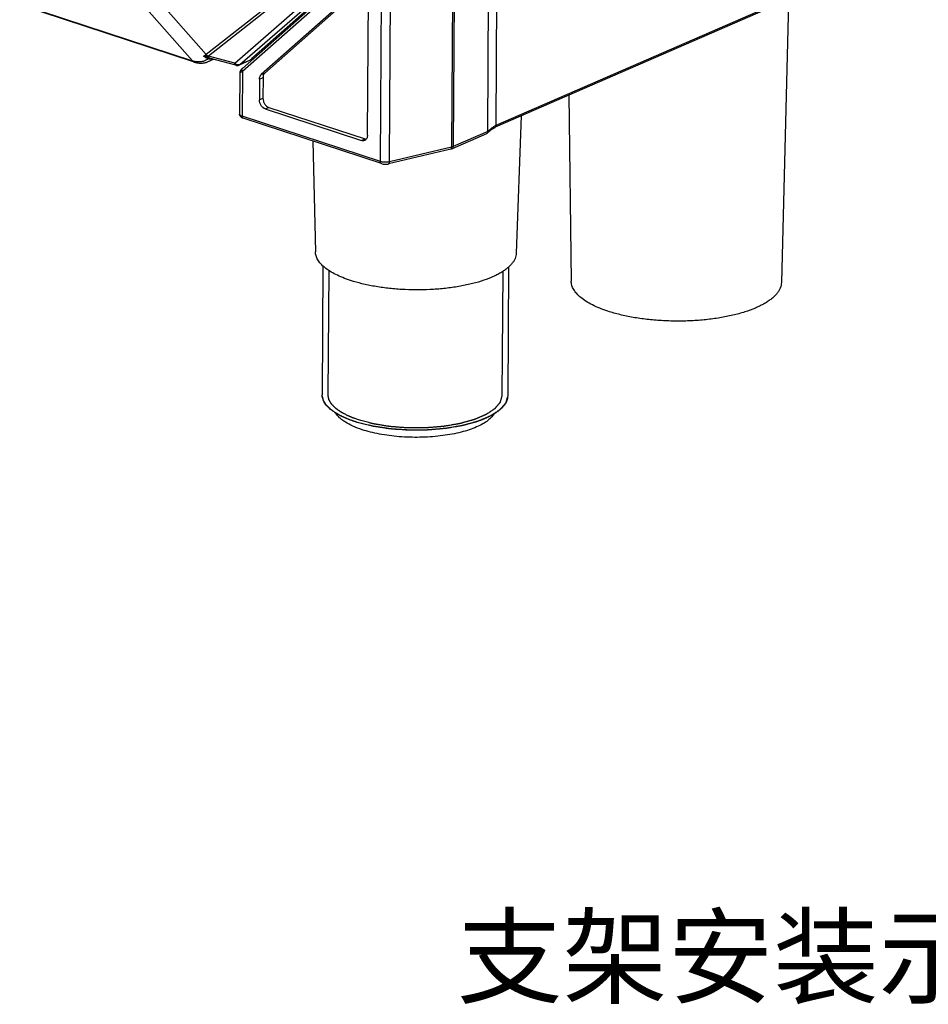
# Model space of a CAD drawing. Header units: millimetres. Extents: x 122 to 339, y 94 to 283.
# Tile 1 of 22: x 165 to 224, y 94 to 158. Entities that reach past the tile are written whole.
import ezdxf

# ---------------------------------------------------------------- set-up
doc = ezdxf.new("R2010")
doc.units = ezdxf.units.MM
doc.header["$LTSCALE"] = 32.67
doc.layers.add('00_COMPONENTS', color=7, linetype='CONTINUOUS')
doc.layers.add('50_ALL_DETAILS', color=7, linetype='CONTINUOUS')
doc.styles.get("Standard").update_dxf_attribs({"font": 'simfang.ttf'})

msp = doc.modelspace()

# ---------------------------------------------------------------- linework, layer by layer
at = {"layer": '00_COMPONENTS'}
for p, q in [((193.417, 165.074), (193.321, 149.76)), ((193.527, 165.121), (193.43, 149.795)), ((179.292, 155.193), (190.032, 164.549)), ((179.622, 155.093), (190.321, 164.414)), ((188.796, 162.603), (179.796, 154.646)), ((180.503, 155.595), (188.514, 162.678)), ((188.709, 148.826), (188.796, 162.603)), ((189.305, 148.808), (189.393, 162.851)), ((196.202, 151.176), (196.266, 161.178)), ((173.282, 160.459), (177.446, 155.743)), ((195.658, 150.765), (195.721, 160.767)), ((172.206, 160.269), (176.561, 155.337)), ((187.286, 160), (181.009, 154.45)), ((187.474, 160.063), (181.236, 154.549)), ((187.876, 150.529), (187.933, 159.46)), ((215.108, 159.126), (214.653, 141.016)), ((165.38, 159.006), (176.561, 155.337)), ((176.631, 155.277), (165.449, 158.946)), ((181.309, 158.773), (177.446, 155.743)), ((181.422, 158.651), (177.588, 155.643)), ((214.093, 158.859), (196.13, 151.042)), ((196.202, 151.176), (214.165, 158.992)), ((177.576, 155.29), (177.92, 155.44)), ((179.292, 155.193), (177.588, 155.643)), ((179.366, 155.058), (177.729, 155.491)), ((180.481, 155.46), (179.581, 155.069)), ((180.496, 155.473), (179.622, 155.093)), ((176.631, 155.277), (176.675, 155.262)), ((179.62, 154.579), (179.603, 151.902)), ((179.796, 154.646), (179.778, 151.757)), ((180.895, 154.159), (180.887, 152.823)), ((180.895, 154.159), (181.123, 154.258)), ((181.009, 154.45), (181.236, 154.549)), ((181.123, 154.258), (181.114, 152.922)), ((180.887, 152.823), (181.114, 152.922)), ((200.903, 153.119), (201.053, 141.102)), ((181.264, 152.235), (181.491, 152.334)), ((181.264, 152.235), (187.494, 150.19)), ((181.491, 152.334), (187.721, 150.29)), ((188.709, 148.826), (179.778, 151.757)), ((188.777, 148.693), (179.845, 151.624)), ((197.812, 151.774), (197.505, 142.915)), ((195.829, 150.846), (195.845, 150.858)), ((195.845, 150.858), (195.862, 150.87)), ((195.862, 150.87), (195.874, 150.879)), ((195.874, 150.879), (195.885, 150.888)), ((195.885, 150.888), (195.897, 150.896)), ((195.897, 150.896), (195.909, 150.905)), ((195.909, 150.905), (195.922, 150.914)), ((195.922, 150.914), (195.934, 150.922)), ((195.934, 150.922), (195.946, 150.931)), ((195.946, 150.931), (195.958, 150.939)), ((195.958, 150.939), (195.971, 150.947)), ((195.971, 150.947), (195.983, 150.956)), ((195.983, 150.956), (195.995, 150.964)), ((195.995, 150.964), (196.007, 150.971)), ((196.007, 150.971), (196.019, 150.979)), ((196.019, 150.979), (196.031, 150.986)), ((196.031, 150.986), (196.042, 150.994)), ((187.494, 150.19), (187.721, 150.29)), ((195.572, 150.625), (193.358, 149.662)), ((195.658, 150.765), (193.43, 149.795)), ((195.661, 150.706), (195.666, 150.711)), ((195.666, 150.711), (195.671, 150.716)), ((195.671, 150.716), (195.677, 150.721)), ((195.677, 150.721), (195.683, 150.726)), ((195.683, 150.726), (195.689, 150.732)), ((195.689, 150.732), (195.695, 150.737)), ((195.695, 150.737), (195.702, 150.743)), ((195.702, 150.743), (195.709, 150.749)), ((195.709, 150.749), (195.716, 150.756)), ((195.716, 150.756), (195.724, 150.762)), ((195.724, 150.762), (195.732, 150.769)), ((195.732, 150.769), (195.74, 150.775)), ((195.74, 150.775), (195.748, 150.782)), ((195.748, 150.782), (195.757, 150.789)), ((195.757, 150.789), (195.77, 150.8)), ((195.77, 150.8), (195.784, 150.811)), ((195.784, 150.811), (195.798, 150.822)), ((195.798, 150.822), (195.813, 150.834)), ((195.813, 150.834), (195.829, 150.846)), ((184.349, 150.146), (184.506, 142.997)), ((193.259, 149.629), (189.243, 148.677)), ((193.321, 149.76), (189.305, 148.808)), ((185, 142.078), (184.947, 133.759)), ((197, 142.002), (196.947, 133.683)), ((185.373, 141.79), (185.322, 133.756)), ((196.623, 141.719), (196.572, 133.685))]:
    msp.add_line(p, q, dxfattribs=at)
for points in [[(188.801, 162.816), (179.792, 154.851)], [(176.675, 155.262), (176.709, 155.252), (176.754, 155.239), (176.8, 155.228), (176.845, 155.219), (176.89, 155.211), (176.935, 155.204), (176.98, 155.199), (177.024, 155.196), (177.068, 155.194), (177.111, 155.193), (177.154, 155.194), (177.197, 155.197), (177.239, 155.201), (177.281, 155.206), (177.322, 155.213), (177.363, 155.221), (177.403, 155.231), (177.443, 155.242), (177.482, 155.254), (177.521, 155.268), (177.559, 155.283), (177.576, 155.29)], [(179.366, 155.058), (179.377, 155.055), (179.388, 155.052), (179.398, 155.05), (179.409, 155.049), (179.42, 155.047), (179.43, 155.046), (179.44, 155.045), (179.45, 155.045), (179.46, 155.044), (179.466, 155.044)], [(179.466, 155.044), (179.477, 155.045), (179.49, 155.045), (179.502, 155.047), (179.515, 155.049), (179.528, 155.051), (179.54, 155.054), (179.553, 155.058), (179.566, 155.062), (179.578, 155.067), (179.581, 155.069)], [(179.792, 154.851), (179.783, 154.843), (179.773, 154.834), (179.765, 154.826), (179.756, 154.818), (179.748, 154.81), (179.74, 154.803), (179.733, 154.795), (179.725, 154.788), (179.718, 154.78), (179.711, 154.773), (179.705, 154.766), (179.698, 154.759), (179.692, 154.751), (179.687, 154.744), (179.681, 154.737), (179.675, 154.73), (179.67, 154.723), (179.665, 154.716), (179.66, 154.708), (179.656, 154.701), (179.651, 154.693), (179.647, 154.685), (179.643, 154.677), (179.639, 154.668), (179.635, 154.66), (179.632, 154.65), (179.629, 154.641), (179.626, 154.63), (179.624, 154.62), (179.622, 154.609), (179.621, 154.597), (179.62, 154.586), (179.62, 154.579)], [(196.042, 150.994), (196.053, 151), (196.059, 151.004), (196.064, 151.007), (196.07, 151.01), (196.075, 151.013), (196.08, 151.016), (196.085, 151.019), (196.091, 151.022), (196.096, 151.025), (196.101, 151.028), (196.106, 151.03), (196.11, 151.033), (196.115, 151.035), (196.12, 151.037), (196.124, 151.039), (196.128, 151.041), (196.13, 151.042)], [(195.632, 150.676), (195.632, 150.676), (195.632, 150.676), (195.632, 150.676), (195.633, 150.677), (195.634, 150.678), (195.635, 150.679), (195.636, 150.68), (195.637, 150.682), (195.638, 150.683), (195.64, 150.685), (195.642, 150.687), (195.643, 150.688)], [(195.643, 150.688), (195.645, 150.69), (195.647, 150.692), (195.649, 150.694), (195.651, 150.697), (195.653, 150.699), (195.656, 150.701), (195.658, 150.703), (195.661, 150.706)]]:
    msp.add_lwpolyline(points, dxfattribs=at)
for centre, radius, start, end in [((177.838, 159.444), 4.301, 252.72621, 253.34171), ((177.651, 152.622), 3.022, 91.1781, 91.9866), ((178.902, 158.355), 3.175, 244.87584, 245.21303), ((177.178, 156.203), 0.996, 293.54884, 311.80516), ((176.318, 151.528), 4.204, 72.20934, 72.45774), ((176.927, 153.432), 2.205, 71.14932, 72.14994), ((177.713, 155.717), 0.275, 278.92024, 286.30754), ((195.512, 150.756), 0.144, 323.55238, 327.92279)]:
    msp.add_arc(centre, radius, start, end, dxfattribs=at)
for points, knots in [([(176.631, 155.277), (176.617, 155.281), (176.589, 155.298), (176.569, 155.323), (176.561, 155.337)], [0, 0, 0, 0, 0.477386, 1, 1, 1, 1]), ([(177.571, 155.473), (177.506, 155.423), (177.362, 155.339), (177.12, 155.271), (176.862, 155.264), (176.69, 155.298), (176.605, 155.323)], [0, 0, 0, 0, 0.243212, 0.486559, 0.736459, 1, 1, 1, 1]), ([(176.675, 155.262), (176.661, 155.267), (176.633, 155.283), (176.613, 155.309), (176.605, 155.323)], [0, 0, 0, 0, 0.475137, 1, 1, 1, 1]), ([(177.446, 155.743), (177.433, 155.731), (177.378, 155.688), (177.319, 155.65), (177.272, 155.626)], [0, 0, 0, 0, 0.251306, 1, 1, 1, 1]), ([(177.546, 155.642), (177.524, 155.641), (177.433, 155.637), (177.342, 155.631), (177.272, 155.626)], [0, 0, 0, 0, 0.239116, 1, 1, 1, 1]), ([(177.554, 155.481), (177.53, 155.492), (177.435, 155.538), (177.342, 155.588), (177.272, 155.626)], [0, 0, 0, 0, 0.250459, 1, 1, 1, 1]), ([(177.586, 155.536), (177.56, 155.544), (177.456, 155.576), (177.352, 155.605), (177.272, 155.626)], [0, 0, 0, 0, 0.245648, 1, 1, 1, 1]), ([(177.446, 155.743), (177.456, 155.736), (177.493, 155.707), (177.525, 155.671), (177.546, 155.642)], [0, 0, 0, 0, 0.245448, 1, 1, 1, 1]), ([(177.586, 155.536), (177.573, 155.548), (177.554, 155.583), (177.547, 155.621), (177.546, 155.642)], [0, 0, 0, 0, 0.444884, 1, 1, 1, 1]), ([(177.586, 155.536), (177.581, 155.53), (177.57, 155.511), (177.56, 155.492), (177.554, 155.481)], [0, 0, 0, 0, 0.391931, 1, 1, 1, 1]), ([(177.603, 155.531), (177.601, 155.528), (177.596, 155.521), (177.586, 155.502), (177.577, 155.485), (177.571, 155.473)], [0, 0, 0, 0, 0.159578, 0.381601, 1, 1, 1, 1]), ([(177.64, 155.519), (177.632, 155.524), (177.613, 155.543), (177.594, 155.587), (177.589, 155.624), (177.588, 155.643)], [0, 0, 0, 0, 0.208565, 0.571715, 1, 1, 1, 1]), ([(177.64, 155.519), (177.636, 155.517), (177.629, 155.512), (177.613, 155.495), (177.601, 155.479), (177.593, 155.466)], [0, 0, 0, 0, 0.156621, 0.37581, 1, 1, 1, 1]), ([(177.756, 155.446), (177.729, 155.442), (177.673, 155.443), (177.62, 155.458), (177.593, 155.466)], [0, 0, 0, 0, 0.49271, 1, 1, 1, 1]), ([(177.729, 155.491), (177.722, 155.493), (177.691, 155.501), (177.662, 155.511), (177.64, 155.519)], [0, 0, 0, 0, 0.252141, 1, 1, 1, 1]), ([(177.788, 155.475), (177.785, 155.474), (177.773, 155.466), (177.763, 155.455), (177.756, 155.446)], [0, 0, 0, 0, 0.226511, 1, 1, 1, 1]), ([(177.842, 155.46), (177.829, 155.455), (177.8, 155.447), (177.771, 155.445), (177.756, 155.446)], [0, 0, 0, 0, 0.484674, 1, 1, 1, 1]), ([(177.805, 155.47), (177.804, 155.469), (177.799, 155.464), (177.794, 155.458), (177.791, 155.454)], [0, 0, 0, 0, 0.237307, 1, 1, 1, 1]), ([(177.826, 155.465), (177.823, 155.464), (177.812, 155.46), (177.8, 155.456), (177.791, 155.454)], [0, 0, 0, 0, 0.242007, 1, 1, 1, 1]), ([(180.356, 155.35), (180.353, 155.351), (180.349, 155.354), (180.343, 155.356), (180.34, 155.358), (180.338, 155.359), (180.336, 155.36), (180.334, 155.36), (180.333, 155.361), (180.332, 155.361), (180.332, 155.362), (180.332, 155.362), (180.332, 155.363), (180.331, 155.365), (180.331, 155.367), (180.331, 155.37), (180.33, 155.374), (180.329, 155.377), (180.329, 155.38), (180.328, 155.382), (180.328, 155.384), (180.328, 155.385), (180.328, 155.385), (180.328, 155.386), (180.328, 155.387), (180.329, 155.389), (180.33, 155.391), (180.331, 155.395), (180.333, 155.398), (180.335, 155.403), (180.337, 155.408), (180.339, 155.412), (180.34, 155.416), (180.341, 155.418), (180.342, 155.42), (180.343, 155.422), (180.343, 155.422), (180.344, 155.424), (180.345, 155.425), (180.347, 155.428), (180.35, 155.431), (180.353, 155.436), (180.357, 155.442), (180.361, 155.448), (180.366, 155.454), (180.369, 155.458), (180.372, 155.462), (180.375, 155.466), (180.376, 155.468), (180.377, 155.469), (180.378, 155.47), (180.38, 155.472), (180.382, 155.474), (180.385, 155.478), (180.389, 155.483), (180.396, 155.49), (180.405, 155.499), (180.413, 155.508), (180.42, 155.515), (180.424, 155.52), (180.428, 155.524), (180.43, 155.526), (180.431, 155.528), (180.433, 155.53), (180.437, 155.533), (180.443, 155.539), (180.452, 155.547), (180.463, 155.557), (180.481, 155.574), (180.494, 155.586), (180.503, 155.595)], [0, 0, 0, 0, 0.0625, 0.09375, 0.109375, 0.125, 0.140625, 0.15625, 0.160156, 0.164062, 0.167969, 0.171875, 0.179688, 0.1875, 0.203125, 0.21875, 0.25, 0.28125, 0.296875, 0.3125, 0.320312, 0.328125, 0.332031, 0.335938, 0.339844, 0.34375, 0.359375, 0.375, 0.390625, 0.40625, 0.4375, 0.453125, 0.46875, 0.484375, 0.492188, 0.496094, 0.5, 0.503906, 0.507812, 0.515625, 0.53125, 0.546875, 0.5625, 0.59375, 0.609375, 0.625, 0.640625, 0.65625, 0.660156, 0.664062, 0.667969, 0.671875, 0.679688, 0.6875, 0.703125, 0.71875, 0.75, 0.78125, 0.796875, 0.8125, 0.820312, 0.828125, 0.832031, 0.835938, 0.84375, 0.859375, 0.875, 0.90625, 0.9375, 1, 1, 1, 1]), ([(179.366, 155.058), (179.355, 155.06), (179.334, 155.072), (179.31, 155.104), (179.296, 155.145), (179.293, 155.176), (179.292, 155.193)], [0, 0, 0, 0, 0.203198, 0.431731, 0.697769, 1, 1, 1, 1]), ([(179.458, 155.086), (179.427, 155.096), (179.367, 155.125), (179.315, 155.168), (179.292, 155.193)], [0, 0, 0, 0, 0.498543, 1, 1, 1, 1]), ([(179.622, 155.093), (179.598, 155.081), (179.542, 155.068), (179.486, 155.077), (179.458, 155.086)], [0, 0, 0, 0, 0.480433, 1, 1, 1, 1]), ([(179.466, 155.044), (179.466, 155.044), (179.465, 155.045), (179.463, 155.049), (179.462, 155.057), (179.46, 155.07), (179.459, 155.08), (179.458, 155.086)], [0, 0, 0, 0, 0.030255, 0.083682, 0.276056, 0.583668, 1, 1, 1, 1]), ([(179.622, 155.093), (179.619, 155.091), (179.606, 155.081), (179.592, 155.073), (179.581, 155.069)], [0, 0, 0, 0, 0.252236, 1, 1, 1, 1]), ([(179.796, 154.646), (179.784, 154.664), (179.766, 154.702), (179.755, 154.76), (179.762, 154.806), (179.777, 154.835), (179.788, 154.847), (179.794, 154.853)], [0, 0, 0, 0, 0.289602, 0.553758, 0.787158, 0.895141, 1, 1, 1, 1]), ([(179.796, 154.646), (179.783, 154.641), (179.759, 154.631), (179.725, 154.618), (179.695, 154.606), (179.673, 154.598), (179.658, 154.592), (179.648, 154.588), (179.64, 154.585), (179.633, 154.583), (179.628, 154.581), (179.623, 154.58), (179.622, 154.579), (179.62, 154.579), (179.62, 154.579)], [0, 0, 0, 0, 0.218212, 0.413867, 0.584973, 0.729564, 0.791255, 0.845514, 0.892064, 0.930626, 0.960919, 0.982675, 0.995665, 1, 1, 1, 1]), ([(180.895, 154.159), (180.895, 154.188), (180.9, 154.245), (180.922, 154.326), (180.958, 154.395), (180.991, 154.434), (181.009, 154.45)], [0, 0, 0, 0, 0.275181, 0.533212, 0.773917, 1, 1, 1, 1]), ([(181.236, 154.549), (181.218, 154.533), (181.185, 154.495), (181.15, 154.425), (181.128, 154.345), (181.123, 154.287), (181.123, 154.258)], [0, 0, 0, 0, 0.226083, 0.466788, 0.724819, 1, 1, 1, 1]), ([(181.264, 152.235), (181.211, 152.252), (181.135, 152.298), (181.051, 152.381), (180.974, 152.484), (180.907, 152.631), (180.886, 152.76), (180.887, 152.823)], [0, 0, 0, 0, 0.226453, 0.350732, 0.480099, 0.74431, 1, 1, 1, 1]), ([(181.114, 152.922), (181.114, 152.859), (181.134, 152.73), (181.202, 152.583), (181.278, 152.481), (181.362, 152.397), (181.438, 152.351), (181.491, 152.334)], [0, 0, 0, 0, 0.25569, 0.519901, 0.649268, 0.773547, 1, 1, 1, 1]), ([(179.845, 151.624), (179.815, 151.634), (179.755, 151.659), (179.675, 151.717), (179.617, 151.8), (179.603, 151.868), (179.603, 151.902)], [0, 0, 0, 0, 0.247309, 0.490407, 0.741551, 1, 1, 1, 1]), ([(179.778, 151.757), (179.752, 151.766), (179.707, 151.783), (179.657, 151.813), (179.629, 151.84), (179.614, 151.86), (179.605, 151.881), (179.603, 151.895), (179.603, 151.902)], [0, 0, 0, 0, 0.332839, 0.606437, 0.72121, 0.822848, 0.914273, 1, 1, 1, 1]), ([(179.845, 151.624), (179.835, 151.627), (179.815, 151.64), (179.793, 151.671), (179.78, 151.711), (179.778, 151.741), (179.778, 151.757)], [0, 0, 0, 0, 0.206619, 0.436272, 0.700806, 1, 1, 1, 1]), ([(195.658, 150.765), (195.661, 150.77), (195.668, 150.779), (195.684, 150.798), (195.707, 150.82), (195.736, 150.847), (195.766, 150.873), (195.797, 150.899), (195.84, 150.934), (195.896, 150.978), (195.965, 151.029), (196.026, 151.071), (196.076, 151.104), (196.115, 151.128), (196.157, 151.153), (196.187, 151.169), (196.202, 151.176)], [0, 0, 0, 0, 0.025338, 0.051977, 0.107416, 0.164671, 0.223178, 0.282666, 0.343002, 0.465915, 0.591743, 0.720858, 0.787001, 0.854645, 0.924642, 1, 1, 1, 1]), ([(196.202, 151.176), (196.202, 151.161), (196.199, 151.132), (196.185, 151.092), (196.162, 151.061), (196.141, 151.047), (196.13, 151.042)], [0, 0, 0, 0, 0.281227, 0.539378, 0.776231, 1, 1, 1, 1]), ([(187.876, 150.529), (187.876, 150.491), (187.868, 150.419), (187.833, 150.321), (187.775, 150.242), (187.723, 150.207), (187.696, 150.195)], [0, 0, 0, 0, 0.281217, 0.539378, 0.776231, 1, 1, 1, 1]), ([(187.721, 150.29), (187.727, 150.287), (187.752, 150.28), (187.778, 150.275), (187.797, 150.274)], [0, 0, 0, 0, 0.256561, 1, 1, 1, 1]), ([(195.628, 150.67), (195.621, 150.66), (195.604, 150.642), (195.583, 150.63), (195.572, 150.625)], [0, 0, 0, 0, 0.501867, 1, 1, 1, 1]), ([(195.658, 150.765), (195.658, 150.749), (195.654, 150.719), (195.642, 150.692), (195.634, 150.679)], [0, 0, 0, 0, 0.511874, 1, 1, 1, 1]), ([(187.696, 150.195), (187.681, 150.189), (187.649, 150.178), (187.58, 150.17), (187.527, 150.179), (187.494, 150.19)], [0, 0, 0, 0, 0.239772, 0.484166, 1, 1, 1, 1]), ([(193.259, 149.629), (193.263, 149.63), (193.272, 149.634), (193.289, 149.647), (193.306, 149.673), (193.318, 149.713), (193.321, 149.744), (193.321, 149.76)], [0, 0, 0, 0, 0.091907, 0.188833, 0.411128, 0.682715, 1, 1, 1, 1]), ([(193.358, 149.662), (193.35, 149.658), (193.318, 149.645), (193.284, 149.635), (193.259, 149.629)], [0, 0, 0, 0, 0.244007, 1, 1, 1, 1]), ([(193.43, 149.795), (193.422, 149.792), (193.386, 149.777), (193.349, 149.767), (193.321, 149.76)], [0, 0, 0, 0, 0.231194, 1, 1, 1, 1]), ([(193.358, 149.662), (193.369, 149.666), (193.39, 149.681), (193.413, 149.712), (193.427, 149.751), (193.43, 149.78), (193.43, 149.795)], [0, 0, 0, 0, 0.223769, 0.460622, 0.718773, 1, 1, 1, 1]), ([(188.777, 148.693), (188.766, 148.696), (188.746, 148.709), (188.724, 148.74), (188.711, 148.781), (188.709, 148.811), (188.709, 148.826)], [0, 0, 0, 0, 0.206619, 0.436272, 0.700806, 1, 1, 1, 1]), ([(189.305, 148.808), (189.257, 148.796), (189.155, 148.781), (189.001, 148.777), (188.85, 148.79), (188.753, 148.812), (188.709, 148.826)], [0, 0, 0, 0, 0.245546, 0.509133, 0.767974, 1, 1, 1, 1]), ([(188.777, 148.693), (188.813, 148.681), (188.889, 148.664), (189.007, 148.653), (189.126, 148.656), (189.205, 148.668), (189.243, 148.677)], [0, 0, 0, 0, 0.240118, 0.494894, 0.75271, 1, 1, 1, 1]), ([(189.243, 148.677), (189.247, 148.678), (189.256, 148.682), (189.273, 148.695), (189.29, 148.721), (189.302, 148.761), (189.304, 148.792), (189.305, 148.808)], [0, 0, 0, 0, 0.091907, 0.188833, 0.411128, 0.682715, 1, 1, 1, 1]), ([(186.779, 141.143), (186.61, 141.199), (186.288, 141.315), (185.839, 141.516), (185.448, 141.733), (185.119, 141.964), (184.856, 142.208), (184.662, 142.462), (184.558, 142.686), (184.515, 142.865), (184.507, 142.954), (184.506, 142.997)], [0, 0, 0, 0, 0.17282, 0.331793, 0.476139, 0.60559, 0.720585, 0.822541, 0.91419, 0.957524, 1, 1, 1, 1]), ([(197.505, 142.915), (197.503, 142.857), (197.488, 142.739), (197.432, 142.565), (197.343, 142.394), (197.222, 142.226), (197.071, 142.063), (196.89, 141.904), (196.679, 141.751), (196.44, 141.605), (196.175, 141.465), (195.774, 141.283), (195.214, 141.081), (194.477, 140.882), (193.672, 140.724), (192.813, 140.61), (191.919, 140.543), (191.006, 140.523), (190.094, 140.552), (189.199, 140.629), (188.341, 140.752), (187.535, 140.919), (187.023, 141.063), (186.779, 141.143)], [0, 0, 0, 0, 0.015004, 0.030513, 0.046913, 0.064517, 0.083556, 0.104189, 0.126511, 0.150569, 0.176366, 0.203876, 0.263782, 0.329632, 0.400503, 0.475289, 0.552761, 0.631608, 0.710479, 0.788023, 0.862926, 0.933955, 1, 1, 1, 1]), ([(203.432, 139.154), (203.254, 139.212), (202.915, 139.334), (202.444, 139.545), (202.034, 139.773), (201.69, 140.016), (201.414, 140.273), (201.212, 140.54), (201.104, 140.776), (201.062, 140.963), (201.054, 141.056), (201.053, 141.102)], [0, 0, 0, 0, 0.173026, 0.332123, 0.47651, 0.60592, 0.720809, 0.82263, 0.914176, 0.957498, 1, 1, 1, 1]), ([(214.653, 141.016), (214.651, 140.956), (214.636, 140.832), (214.579, 140.649), (214.487, 140.47), (214.363, 140.294), (214.206, 140.123), (214.017, 139.956), (213.797, 139.796), (213.548, 139.642), (213.271, 139.495), (212.853, 139.305), (212.267, 139.092), (211.496, 138.883), (210.653, 138.716), (209.754, 138.597), (208.817, 138.526), (207.861, 138.505), (206.905, 138.535), (205.968, 138.615), (205.068, 138.744), (204.224, 138.919), (203.687, 139.07), (203.432, 139.154)], [0, 0, 0, 0, 0.015003, 0.03049, 0.046855, 0.064414, 0.083403, 0.103985, 0.126256, 0.150266, 0.176021, 0.203494, 0.263344, 0.329166, 0.400035, 0.474843, 0.552358, 0.631263, 0.710204, 0.787822, 0.862799, 0.933896, 1, 1, 1, 1]), ([(184.949, 133.704), (184.949, 133.708), (184.948, 133.715), (184.948, 133.725), (184.948, 133.732), (184.948, 133.736), (184.948, 133.739), (184.947, 133.741), (184.947, 133.742), (184.947, 133.743), (184.947, 133.743), (184.947, 133.744), (184.947, 133.746), (184.947, 133.748), (184.947, 133.753), (184.947, 133.757), (184.947, 133.759)], [0, 0, 0, 0, 0.25, 0.5, 0.625, 0.6875, 0.75, 0.78125, 0.8125, 0.828125, 0.835938, 0.84375, 0.859375, 0.875, 0.9375, 1, 1, 1, 1]), ([(187.046, 132.023), (186.888, 132.075), (186.587, 132.184), (186.168, 132.371), (185.805, 132.575), (185.5, 132.791), (185.258, 133.02), (185.08, 133.258), (184.988, 133.468), (184.953, 133.635), (184.947, 133.718), (184.947, 133.759)], [0, 0, 0, 0, 0.173433, 0.332777, 0.477239, 0.606563, 0.721238, 0.822789, 0.914135, 0.957437, 1, 1, 1, 1]), ([(186.877, 132.081), (186.843, 132.094), (186.774, 132.122), (186.689, 132.157), (186.62, 132.184), (186.569, 132.205), (186.518, 132.225), (186.466, 132.246), (186.424, 132.263), (186.389, 132.277), (186.368, 132.286), (186.351, 132.293), (186.34, 132.297), (186.333, 132.3), (186.329, 132.302), (186.325, 132.304), (186.32, 132.306), (186.313, 132.31), (186.304, 132.315), (186.289, 132.322), (186.271, 132.332), (186.249, 132.343), (186.22, 132.359), (186.169, 132.386), (186.096, 132.424), (186.024, 132.462), (185.973, 132.489), (185.944, 132.505), (185.922, 132.516), (185.903, 132.526), (185.889, 132.533), (185.88, 132.538), (185.873, 132.542), (185.868, 132.544), (185.864, 132.546), (185.861, 132.548), (185.856, 132.552), (185.848, 132.557), (185.836, 132.566), (185.821, 132.577), (185.797, 132.594), (185.767, 132.615), (185.731, 132.641), (185.695, 132.666), (185.659, 132.692), (185.623, 132.718), (185.592, 132.739), (185.568, 132.756), (185.55, 132.769), (185.532, 132.782), (185.517, 132.792), (185.505, 132.801), (185.498, 132.806), (185.492, 132.811), (185.487, 132.814), (185.483, 132.816), (185.48, 132.819), (185.478, 132.82), (185.476, 132.822), (185.474, 132.824), (185.472, 132.827), (185.468, 132.83), (185.464, 132.834), (185.458, 132.84), (185.45, 132.849), (185.439, 132.86), (185.426, 132.873), (185.413, 132.886), (185.395, 132.904), (185.374, 132.926), (185.348, 132.953), (185.322, 132.979), (185.295, 133.005), (185.269, 133.032), (185.248, 133.054), (185.232, 133.069), (185.224, 133.078), (185.217, 133.085), (185.211, 133.092), (185.206, 133.097), (185.202, 133.1), (185.201, 133.101), (185.2, 133.102), (185.199, 133.103), (185.198, 133.105), (185.196, 133.108), (185.194, 133.113), (185.19, 133.119), (185.185, 133.128), (185.178, 133.139), (185.169, 133.153), (185.158, 133.171), (185.139, 133.203), (185.111, 133.249), (185.083, 133.295), (185.064, 133.327), (185.053, 133.345), (185.045, 133.359), (185.038, 133.371), (185.032, 133.38), (185.029, 133.386), (185.026, 133.39), (185.024, 133.393), (185.023, 133.395), (185.022, 133.396), (185.022, 133.397), (185.022, 133.399), (185.021, 133.402), (185.02, 133.408), (185.018, 133.415), (185.016, 133.422), (185.014, 133.432), (185.01, 133.449), (185.004, 133.473), (184.997, 133.502), (184.99, 133.531), (184.983, 133.559), (184.974, 133.598), (184.963, 133.646), (184.953, 133.684), (184.949, 133.704)], [0, 0, 0, 0, 0.03125, 0.0625, 0.078125, 0.09375, 0.109375, 0.125, 0.140625, 0.148438, 0.15625, 0.160156, 0.164062, 0.166016, 0.166992, 0.167969, 0.169922, 0.171875, 0.175781, 0.179688, 0.1875, 0.195312, 0.203125, 0.21875, 0.25, 0.28125, 0.296875, 0.304688, 0.3125, 0.320312, 0.324219, 0.328125, 0.330078, 0.332031, 0.333008, 0.333984, 0.335938, 0.339844, 0.34375, 0.351562, 0.359375, 0.375, 0.390625, 0.40625, 0.421875, 0.4375, 0.453125, 0.460938, 0.46875, 0.476562, 0.484375, 0.488281, 0.492188, 0.494141, 0.496094, 0.498047, 0.499023, 0.5, 0.500977, 0.501953, 0.503906, 0.505859, 0.507812, 0.511719, 0.515625, 0.523438, 0.53125, 0.539062, 0.546875, 0.5625, 0.578125, 0.59375, 0.609375, 0.625, 0.640625, 0.648438, 0.652344, 0.65625, 0.660156, 0.664062, 0.665039, 0.666016, 0.666504, 0.666992, 0.667969, 0.669922, 0.671875, 0.675781, 0.679688, 0.6875, 0.695312, 0.703125, 0.71875, 0.75, 0.78125, 0.796875, 0.804688, 0.8125, 0.820312, 0.824219, 0.828125, 0.830078, 0.832031, 0.833008, 0.833496, 0.833984, 0.834961, 0.835938, 0.839844, 0.84375, 0.847656, 0.851562, 0.859375, 0.875, 0.890625, 0.90625, 0.921875, 0.9375, 0.96875, 1, 1, 1, 1]), ([(187.29, 132.129), (187.254, 132.143), (187.182, 132.17), (187.093, 132.203), (187.022, 132.231), (186.968, 132.251), (186.914, 132.271), (186.861, 132.291), (186.816, 132.308), (186.785, 132.32), (186.767, 132.327), (186.753, 132.332), (186.74, 132.337), (186.73, 132.341), (186.723, 132.343), (186.72, 132.345), (186.717, 132.346), (186.713, 132.348), (186.708, 132.35), (186.701, 132.354), (186.691, 132.359), (186.676, 132.366), (186.657, 132.376), (186.634, 132.387), (186.604, 132.403), (186.551, 132.429), (186.475, 132.468), (186.399, 132.506), (186.346, 132.533), (186.315, 132.548), (186.293, 132.559), (186.274, 132.569), (186.259, 132.576), (186.249, 132.581), (186.241, 132.585), (186.237, 132.587), (186.233, 132.589), (186.23, 132.591), (186.228, 132.592), (186.224, 132.596), (186.217, 132.6), (186.208, 132.607), (186.199, 132.613), (186.186, 132.621), (186.165, 132.636), (186.135, 132.657), (186.098, 132.682), (186.062, 132.707), (186.025, 132.732), (185.989, 132.757), (185.958, 132.778), (185.934, 132.795), (185.916, 132.807), (185.898, 132.82), (185.882, 132.83), (185.87, 132.839), (185.861, 132.845), (185.853, 132.85), (185.848, 132.854), (185.845, 132.856), (185.843, 132.857), (185.841, 132.859), (185.839, 132.861), (185.835, 132.865), (185.829, 132.871), (185.822, 132.878), (185.813, 132.887), (185.802, 132.898), (185.788, 132.912), (185.775, 132.926), (185.757, 132.944), (185.734, 132.967), (185.707, 132.994), (185.679, 133.022), (185.652, 133.049), (185.625, 133.077), (185.602, 133.099), (185.586, 133.115), (185.577, 133.125), (185.571, 133.131), (185.564, 133.138), (185.559, 133.143), (185.555, 133.147), (185.554, 133.148), (185.553, 133.149), (185.552, 133.151), (185.551, 133.153), (185.549, 133.155), (185.546, 133.16), (185.543, 133.166), (185.538, 133.175), (185.531, 133.187), (185.523, 133.201), (185.512, 133.219), (185.499, 133.243), (185.483, 133.27), (185.461, 133.308), (185.44, 133.345), (185.421, 133.377), (185.41, 133.396), (185.402, 133.41), (185.395, 133.421), (185.39, 133.431), (185.386, 133.436), (185.384, 133.441), (185.382, 133.444), (185.381, 133.446), (185.38, 133.447), (185.38, 133.448), (185.38, 133.45), (185.379, 133.454), (185.378, 133.459), (185.377, 133.466), (185.375, 133.474), (185.374, 133.483), (185.37, 133.5), (185.366, 133.524), (185.36, 133.553), (185.355, 133.582), (185.35, 133.611), (185.342, 133.65), (185.333, 133.698), (185.326, 133.737), (185.322, 133.756)], [0, 0, 0, 0, 0.03125, 0.0625, 0.078125, 0.09375, 0.109375, 0.125, 0.140625, 0.148438, 0.152344, 0.15625, 0.160156, 0.164062, 0.165039, 0.166016, 0.166992, 0.167969, 0.169922, 0.171875, 0.175781, 0.179688, 0.1875, 0.195312, 0.203125, 0.21875, 0.25, 0.28125, 0.296875, 0.304688, 0.3125, 0.320312, 0.324219, 0.328125, 0.330078, 0.332031, 0.333008, 0.333984, 0.334961, 0.335938, 0.339844, 0.34375, 0.347656, 0.351562, 0.359375, 0.375, 0.390625, 0.40625, 0.421875, 0.4375, 0.453125, 0.460938, 0.46875, 0.476562, 0.484375, 0.488281, 0.492188, 0.496094, 0.498047, 0.499023, 0.5, 0.500977, 0.501953, 0.503906, 0.507812, 0.511719, 0.515625, 0.523438, 0.53125, 0.539062, 0.546875, 0.5625, 0.578125, 0.59375, 0.609375, 0.625, 0.640625, 0.648438, 0.652344, 0.65625, 0.660156, 0.664062, 0.665039, 0.666016, 0.666504, 0.666992, 0.667969, 0.669922, 0.671875, 0.675781, 0.679688, 0.6875, 0.695312, 0.703125, 0.71875, 0.734375, 0.75, 0.78125, 0.796875, 0.804688, 0.8125, 0.820312, 0.824219, 0.828125, 0.830078, 0.832031, 0.833008, 0.833496, 0.833984, 0.834961, 0.835938, 0.839844, 0.84375, 0.847656, 0.851562, 0.859375, 0.875, 0.890625, 0.90625, 0.921875, 0.9375, 0.96875, 1, 1, 1, 1]), ([(196.947, 133.683), (196.947, 133.629), (196.936, 133.52), (196.888, 133.358), (196.81, 133.199), (196.702, 133.043), (196.565, 132.891), (196.401, 132.743), (196.208, 132.601), (195.99, 132.464), (195.746, 132.334), (195.378, 132.164), (194.862, 131.975), (194.182, 131.789), (193.437, 131.641), (192.642, 131.533), (191.814, 131.47), (190.968, 131.451), (190.121, 131.477), (189.291, 131.547), (188.495, 131.661), (187.747, 131.815), (187.272, 131.949), (187.046, 132.023)], [0, 0, 0, 0, 0.015003, 0.030451, 0.046747, 0.064217, 0.083107, 0.103585, 0.125756, 0.149671, 0.17534, 0.202738, 0.262476, 0.32824, 0.399103, 0.473955, 0.551554, 0.630575, 0.709653, 0.78742, 0.862545, 0.93378, 1, 1, 1, 1]), ([(196.572, 133.685), (196.565, 133.66), (196.551, 133.611), (196.53, 133.536), (196.509, 133.462), (196.492, 133.4), (196.48, 133.357), (196.473, 133.332), (196.468, 133.313), (196.463, 133.298), (196.46, 133.285), (196.457, 133.276), (196.455, 133.268), (196.453, 133.262), (196.452, 133.258), (196.451, 133.255), (196.451, 133.254), (196.451, 133.252), (196.449, 133.25), (196.446, 133.247), (196.443, 133.244), (196.438, 133.238), (196.432, 133.23), (196.422, 133.219), (196.409, 133.204), (196.394, 133.186), (196.379, 133.168), (196.363, 133.151), (196.343, 133.127), (196.318, 133.097), (196.287, 133.062), (196.257, 133.026), (196.226, 132.991), (196.201, 132.961), (196.181, 132.938), (196.166, 132.92), (196.15, 132.902), (196.138, 132.887), (196.127, 132.875), (196.12, 132.866), (196.113, 132.859), (196.108, 132.853), (196.105, 132.849), (196.101, 132.845), (196.099, 132.842), (196.097, 132.839), (196.091, 132.836), (196.085, 132.832), (196.079, 132.828), (196.071, 132.822), (196.061, 132.816), (196.048, 132.807), (196.032, 132.797), (196.003, 132.778), (195.962, 132.751), (195.913, 132.719), (195.864, 132.686), (195.815, 132.654), (195.766, 132.622), (195.717, 132.589), (195.676, 132.562), (195.643, 132.541), (195.618, 132.525), (195.594, 132.509), (195.569, 132.493), (195.551, 132.48), (195.538, 132.472), (195.533, 132.469), (195.529, 132.466), (195.527, 132.465), (195.525, 132.463), (195.522, 132.462), (195.517, 132.46), (195.51, 132.457), (195.502, 132.454), (195.493, 132.45), (195.482, 132.445), (195.468, 132.439), (195.446, 132.43), (195.418, 132.418), (195.384, 132.404), (195.351, 132.39), (195.306, 132.371), (195.25, 132.348), (195.183, 132.32), (195.116, 132.292), (195.049, 132.263), (194.982, 132.235), (194.926, 132.212), (194.882, 132.193), (194.848, 132.179), (194.82, 132.167), (194.798, 132.158), (194.784, 132.152), (194.773, 132.147), (194.765, 132.144), (194.758, 132.141), (194.752, 132.138), (194.748, 132.137), (194.746, 132.136), (194.745, 132.135), (194.742, 132.135), (194.737, 132.133), (194.725, 132.13), (194.708, 132.125), (194.688, 132.12), (194.662, 132.113), (194.629, 132.104), (194.589, 132.093), (194.535, 132.078), (194.469, 132.06), (194.389, 132.038), (194.309, 132.016), (194.23, 131.994), (194.15, 131.972), (194.083, 131.954), (194.03, 131.939), (193.99, 131.928), (193.95, 131.918), (193.917, 131.908), (193.89, 131.901), (193.87, 131.896), (193.85, 131.89), (193.835, 131.886), (193.825, 131.883), (193.82, 131.882), (193.816, 131.881), (193.813, 131.88), (193.807, 131.879), (193.798, 131.878), (193.783, 131.875), (193.765, 131.872), (193.735, 131.867), (193.697, 131.861), (193.637, 131.851), (193.562, 131.838), (193.471, 131.823), (193.381, 131.807), (193.261, 131.787), (193.14, 131.767), (193.02, 131.747), (192.945, 131.734), (192.885, 131.724), (192.847, 131.717), (192.817, 131.712), (192.798, 131.709), (192.783, 131.707), (192.774, 131.705), (192.766, 131.704), (192.758, 131.703), (192.744, 131.702), (192.724, 131.7), (192.7, 131.698), (192.676, 131.696), (192.643, 131.694), (192.603, 131.691), (192.538, 131.685), (192.458, 131.679), (192.361, 131.671), (192.264, 131.663), (192.167, 131.655), (192.07, 131.647), (191.973, 131.639), (191.893, 131.633), (191.828, 131.627), (191.78, 131.624), (191.739, 131.62), (191.707, 131.618), (191.683, 131.616), (191.659, 131.614), (191.639, 131.612), (191.622, 131.612), (191.605, 131.612), (191.584, 131.612), (191.559, 131.612), (191.525, 131.612), (191.483, 131.612), (191.432, 131.612), (191.365, 131.612), (191.281, 131.611), (191.18, 131.611), (191.079, 131.611), (190.978, 131.611), (190.877, 131.611), (190.775, 131.611), (190.691, 131.611), (190.624, 131.61), (190.582, 131.61), (190.548, 131.61), (190.523, 131.61), (190.502, 131.61), (190.485, 131.61), (190.474, 131.61), (190.467, 131.61), (190.463, 131.61), (190.459, 131.611), (190.454, 131.611), (190.442, 131.612), (190.423, 131.613), (190.399, 131.615), (190.366, 131.618), (190.326, 131.621), (190.261, 131.626), (190.179, 131.632), (190.082, 131.64), (189.984, 131.647), (189.886, 131.655), (189.789, 131.663), (189.691, 131.67), (189.594, 131.678), (189.512, 131.684), (189.447, 131.689), (189.407, 131.692), (189.374, 131.695), (189.354, 131.696), (189.337, 131.698), (189.327, 131.698), (189.32, 131.7), (189.312, 131.701), (189.299, 131.703), (189.279, 131.706), (189.249, 131.711), (189.211, 131.717), (189.165, 131.725), (189.104, 131.735), (189.027, 131.747), (188.936, 131.762), (188.844, 131.777), (188.752, 131.792), (188.66, 131.807), (188.569, 131.822), (188.492, 131.834), (188.431, 131.844), (188.385, 131.852), (188.347, 131.858), (188.316, 131.863), (188.297, 131.866), (188.282, 131.868), (188.272, 131.87), (188.265, 131.871), (188.259, 131.872), (188.254, 131.874), (188.247, 131.875), (188.238, 131.878), (188.224, 131.881), (188.207, 131.886), (188.186, 131.892), (188.158, 131.899), (188.11, 131.912), (188.04, 131.93), (187.929, 131.96), (187.79, 131.997), (187.623, 132.041), (187.457, 132.085), (187.345, 132.114), (187.29, 132.129)], [0, 0, 0, 0, 0.015625, 0.03125, 0.046875, 0.0625, 0.070312, 0.074219, 0.078125, 0.082031, 0.083984, 0.085938, 0.087891, 0.088867, 0.089844, 0.090332, 0.090576, 0.09082, 0.091309, 0.091797, 0.092773, 0.09375, 0.095703, 0.097656, 0.101562, 0.105469, 0.109375, 0.113281, 0.117188, 0.125, 0.132812, 0.140625, 0.148438, 0.15625, 0.160156, 0.164062, 0.167969, 0.171875, 0.173828, 0.175781, 0.177734, 0.178711, 0.179688, 0.180664, 0.181152, 0.181641, 0.182617, 0.183594, 0.18457, 0.185547, 0.1875, 0.189453, 0.191406, 0.195312, 0.203125, 0.210938, 0.21875, 0.226562, 0.234375, 0.242188, 0.25, 0.253906, 0.257812, 0.261719, 0.265625, 0.269531, 0.270508, 0.271484, 0.271973, 0.272461, 0.272705, 0.272949, 0.273438, 0.274414, 0.275391, 0.276367, 0.277344, 0.279297, 0.28125, 0.285156, 0.289062, 0.292969, 0.296875, 0.304688, 0.3125, 0.320312, 0.328125, 0.335938, 0.34375, 0.347656, 0.351562, 0.355469, 0.357422, 0.359375, 0.360352, 0.361328, 0.362305, 0.362793, 0.363281, 0.363525, 0.363647, 0.36377, 0.364258, 0.365234, 0.367188, 0.369141, 0.371094, 0.375, 0.378906, 0.382812, 0.390625, 0.398438, 0.40625, 0.414062, 0.421875, 0.429688, 0.433594, 0.4375, 0.441406, 0.445312, 0.447266, 0.449219, 0.451172, 0.453125, 0.453613, 0.454102, 0.45459, 0.454834, 0.455078, 0.456055, 0.457031, 0.458984, 0.460938, 0.464844, 0.46875, 0.476562, 0.484375, 0.492188, 0.5, 0.515625, 0.523438, 0.53125, 0.535156, 0.539062, 0.541016, 0.542969, 0.543945, 0.544922, 0.54541, 0.545898, 0.546875, 0.548828, 0.550781, 0.552734, 0.554688, 0.558594, 0.5625, 0.570312, 0.578125, 0.585938, 0.59375, 0.601562, 0.609375, 0.617188, 0.621094, 0.625, 0.628906, 0.630859, 0.632812, 0.634766, 0.636719, 0.637695, 0.638672, 0.640625, 0.642578, 0.644531, 0.648438, 0.652344, 0.65625, 0.664062, 0.671875, 0.679688, 0.6875, 0.695312, 0.703125, 0.710938, 0.714844, 0.71875, 0.720703, 0.722656, 0.724609, 0.725586, 0.726562, 0.727051, 0.727295, 0.727539, 0.728027, 0.728516, 0.730469, 0.732422, 0.734375, 0.738281, 0.742188, 0.75, 0.757812, 0.765625, 0.773438, 0.78125, 0.789062, 0.796875, 0.804688, 0.808594, 0.8125, 0.814453, 0.816406, 0.817383, 0.818359, 0.818848, 0.819336, 0.820312, 0.822266, 0.824219, 0.828125, 0.832031, 0.835938, 0.84375, 0.851562, 0.859375, 0.867188, 0.875, 0.882812, 0.890625, 0.894531, 0.898438, 0.902344, 0.904297, 0.90625, 0.907227, 0.908203, 0.908691, 0.90918, 0.909668, 0.910156, 0.911133, 0.912109, 0.914062, 0.916016, 0.917969, 0.921875, 0.929688, 0.9375, 0.953125, 0.96875, 0.984375, 1, 1, 1, 1]), ([(196.947, 133.683), (196.947, 133.681), (196.947, 133.677), (196.947, 133.672), (196.947, 133.67), (196.947, 133.668), (196.947, 133.667), (196.947, 133.666), (196.947, 133.664), (196.947, 133.66), (196.947, 133.657), (196.947, 133.656)], [0, 0, 0, 0, 0.25, 0.5, 0.5625, 0.625, 0.65625, 0.6875, 0.75, 0.875, 1, 1, 1, 1]), ([(196.947, 133.656), (196.939, 133.63), (196.923, 133.579), (196.9, 133.503), (196.877, 133.426), (196.857, 133.362), (196.844, 133.317), (196.836, 133.292), (196.83, 133.273), (196.825, 133.257), (196.821, 133.244), (196.819, 133.234), (196.816, 133.226), (196.814, 133.22), (196.813, 133.216), (196.812, 133.213), (196.812, 133.212), (196.811, 133.21), (196.809, 133.208), (196.807, 133.205), (196.803, 133.201), (196.798, 133.195), (196.791, 133.187), (196.781, 133.175), (196.767, 133.159), (196.751, 133.141), (196.735, 133.122), (196.719, 133.103), (196.697, 133.079), (196.67, 133.048), (196.638, 133.011), (196.606, 132.973), (196.574, 132.936), (196.547, 132.905), (196.525, 132.88), (196.509, 132.862), (196.493, 132.843), (196.48, 132.828), (196.469, 132.815), (196.461, 132.806), (196.454, 132.798), (196.449, 132.792), (196.445, 132.787), (196.441, 132.783), (196.439, 132.78), (196.436, 132.777), (196.431, 132.774), (196.424, 132.769), (196.418, 132.765), (196.409, 132.76), (196.399, 132.753), (196.386, 132.744), (196.368, 132.733), (196.338, 132.713), (196.296, 132.685), (196.244, 132.651), (196.192, 132.617), (196.141, 132.583), (196.089, 132.549), (196.038, 132.515), (195.995, 132.487), (195.961, 132.465), (195.935, 132.448), (195.909, 132.431), (195.883, 132.414), (195.864, 132.401), (195.851, 132.393), (195.846, 132.389), (195.842, 132.386), (195.839, 132.384), (195.837, 132.383), (195.834, 132.382), (195.829, 132.38), (195.822, 132.377), (195.81, 132.372), (195.796, 132.366), (195.779, 132.358), (195.756, 132.349), (195.727, 132.337), (195.693, 132.322), (195.659, 132.307), (195.613, 132.288), (195.556, 132.264), (195.487, 132.234), (195.418, 132.205), (195.35, 132.176), (195.281, 132.147), (195.224, 132.122), (195.178, 132.103), (195.144, 132.088), (195.115, 132.076), (195.092, 132.067), (195.078, 132.06), (195.066, 132.056), (195.058, 132.052), (195.051, 132.049), (195.045, 132.046), (195.041, 132.045), (195.039, 132.044), (195.037, 132.043), (195.036, 132.043), (195.033, 132.042), (195.028, 132.041), (195.017, 132.038), (195, 132.033), (194.979, 132.027), (194.951, 132.019), (194.917, 132.009), (194.875, 131.998), (194.82, 131.982), (194.751, 131.963), (194.668, 131.94), (194.585, 131.916), (194.502, 131.893), (194.419, 131.87), (194.349, 131.85), (194.294, 131.835), (194.252, 131.823), (194.211, 131.811), (194.176, 131.802), (194.149, 131.794), (194.128, 131.788), (194.107, 131.782), (194.092, 131.778), (194.081, 131.775), (194.076, 131.774), (194.072, 131.772), (194.068, 131.772), (194.062, 131.771), (194.053, 131.769), (194.037, 131.766), (194.018, 131.763), (193.987, 131.757), (193.947, 131.751), (193.885, 131.74), (193.806, 131.726), (193.712, 131.709), (193.618, 131.693), (193.493, 131.671), (193.368, 131.649), (193.242, 131.627), (193.164, 131.613), (193.101, 131.602), (193.062, 131.596), (193.031, 131.59), (193.011, 131.587), (192.996, 131.584), (192.986, 131.582), (192.978, 131.581), (192.97, 131.58), (192.955, 131.579), (192.934, 131.577), (192.909, 131.575), (192.883, 131.572), (192.85, 131.569), (192.807, 131.566), (192.74, 131.56), (192.656, 131.552), (192.555, 131.543), (192.453, 131.534), (192.352, 131.525), (192.251, 131.517), (192.15, 131.508), (192.066, 131.5), (191.998, 131.494), (191.948, 131.49), (191.897, 131.485), (191.855, 131.481), (191.821, 131.479), (191.8, 131.476), (191.783, 131.477), (191.766, 131.476), (191.744, 131.476), (191.718, 131.476), (191.683, 131.475), (191.64, 131.475), (191.588, 131.474), (191.518, 131.474), (191.432, 131.473), (191.327, 131.472), (191.223, 131.471), (191.119, 131.47), (191.015, 131.469), (190.911, 131.468), (190.824, 131.467), (190.755, 131.466), (190.711, 131.466), (190.677, 131.465), (190.651, 131.465), (190.629, 131.465), (190.612, 131.465), (190.601, 131.464), (190.593, 131.464), (190.589, 131.464), (190.585, 131.465), (190.579, 131.465), (190.566, 131.466), (190.538, 131.468), (190.496, 131.471), (190.444, 131.474), (190.376, 131.479), (190.29, 131.484), (190.187, 131.491), (190.084, 131.498), (189.981, 131.505), (189.878, 131.512), (189.776, 131.518), (189.673, 131.525), (189.587, 131.531), (189.518, 131.536), (189.475, 131.538), (189.441, 131.541), (189.42, 131.542), (189.403, 131.543), (189.392, 131.544), (189.384, 131.545), (189.376, 131.546), (189.361, 131.549), (189.341, 131.552), (189.309, 131.556), (189.268, 131.562), (189.219, 131.57), (189.155, 131.579), (189.073, 131.591), (188.976, 131.606), (188.879, 131.62), (188.781, 131.635), (188.684, 131.649), (188.586, 131.664), (188.505, 131.676), (188.44, 131.686), (188.391, 131.693), (188.351, 131.699), (188.318, 131.704), (188.298, 131.707), (188.282, 131.709), (188.272, 131.711), (188.264, 131.712), (188.258, 131.713), (188.252, 131.714), (188.245, 131.716), (188.235, 131.718), (188.22, 131.722), (188.202, 131.727), (188.18, 131.732), (188.15, 131.739), (188.098, 131.752), (188.024, 131.771), (187.905, 131.8), (187.756, 131.836), (187.577, 131.88), (187.399, 131.924), (187.28, 131.953), (187.221, 131.968)], [0, 0, 0, 0, 0.015625, 0.03125, 0.046875, 0.0625, 0.070312, 0.074219, 0.078125, 0.082031, 0.083984, 0.085938, 0.087891, 0.088867, 0.089844, 0.090332, 0.090576, 0.09082, 0.091309, 0.091797, 0.092773, 0.09375, 0.095703, 0.097656, 0.101562, 0.105469, 0.109375, 0.113281, 0.117188, 0.125, 0.132812, 0.140625, 0.148438, 0.15625, 0.160156, 0.164062, 0.167969, 0.171875, 0.173828, 0.175781, 0.177734, 0.178711, 0.179688, 0.180664, 0.181152, 0.181641, 0.182617, 0.183594, 0.18457, 0.185547, 0.1875, 0.189453, 0.191406, 0.195312, 0.203125, 0.210938, 0.21875, 0.226562, 0.234375, 0.242188, 0.25, 0.253906, 0.257812, 0.261719, 0.265625, 0.269531, 0.270508, 0.271484, 0.271973, 0.272461, 0.272705, 0.272949, 0.273438, 0.274414, 0.275391, 0.277344, 0.279297, 0.28125, 0.285156, 0.289062, 0.292969, 0.296875, 0.304688, 0.3125, 0.320312, 0.328125, 0.335938, 0.34375, 0.347656, 0.351562, 0.355469, 0.357422, 0.359375, 0.360352, 0.361328, 0.362305, 0.362793, 0.363281, 0.363525, 0.363647, 0.36377, 0.364014, 0.364258, 0.365234, 0.367188, 0.369141, 0.371094, 0.375, 0.378906, 0.382812, 0.390625, 0.398438, 0.40625, 0.414062, 0.421875, 0.429688, 0.433594, 0.4375, 0.441406, 0.445312, 0.447266, 0.449219, 0.451172, 0.453125, 0.453613, 0.454102, 0.45459, 0.454834, 0.455078, 0.456055, 0.457031, 0.458984, 0.460938, 0.464844, 0.46875, 0.476562, 0.484375, 0.492188, 0.5, 0.515625, 0.523438, 0.53125, 0.535156, 0.539062, 0.541016, 0.542969, 0.543945, 0.544922, 0.54541, 0.545898, 0.546875, 0.548828, 0.550781, 0.552734, 0.554688, 0.558594, 0.5625, 0.570312, 0.578125, 0.585938, 0.59375, 0.601562, 0.609375, 0.617188, 0.621094, 0.625, 0.628906, 0.632812, 0.634766, 0.636719, 0.637695, 0.638672, 0.640625, 0.642578, 0.644531, 0.648438, 0.652344, 0.65625, 0.664062, 0.671875, 0.679688, 0.6875, 0.695312, 0.703125, 0.710938, 0.714844, 0.71875, 0.720703, 0.722656, 0.724609, 0.725586, 0.726562, 0.727051, 0.727295, 0.727539, 0.728027, 0.728516, 0.730469, 0.734375, 0.738281, 0.742188, 0.75, 0.757812, 0.765625, 0.773438, 0.78125, 0.789062, 0.796875, 0.804688, 0.808594, 0.8125, 0.814453, 0.816406, 0.817383, 0.818359, 0.818848, 0.819336, 0.820312, 0.822266, 0.824219, 0.828125, 0.832031, 0.835938, 0.84375, 0.851562, 0.859375, 0.867188, 0.875, 0.882812, 0.890625, 0.894531, 0.898438, 0.902344, 0.904297, 0.90625, 0.907227, 0.908203, 0.908691, 0.90918, 0.909668, 0.910156, 0.911133, 0.912109, 0.914062, 0.916016, 0.917969, 0.921875, 0.929688, 0.9375, 0.953125, 0.96875, 0.984375, 1, 1, 1, 1]), ([(187.529, 131.494), (187.328, 131.56), (186.956, 131.701), (186.529, 131.922), (186.246, 132.116), (186.025, 132.301), (185.888, 132.46), (185.821, 132.573)], [0, 0, 0, 0, 0.309035, 0.578996, 0.698796, 0.808559, 1, 1, 1, 1]), ([(196.059, 132.508), (196.005, 132.42), (195.862, 132.246), (195.583, 132.018), (195.23, 131.805), (194.809, 131.612), (194.325, 131.44), (193.786, 131.294), (193.2, 131.174), (192.358, 131.052), (191.261, 130.981), (189.944, 131.02), (188.875, 131.157), (188.078, 131.33), (187.706, 131.436), (187.529, 131.494)], [0, 0, 0, 0, 0.034558, 0.074505, 0.120372, 0.172194, 0.22966, 0.292225, 0.359167, 0.429637, 0.577274, 0.727018, 0.870491, 0.937438, 1, 1, 1, 1]), ([(187.046, 132.023), (187.044, 132.024), (187.041, 132.025), (187.037, 132.026), (187.035, 132.027), (187.033, 132.027), (187.031, 132.028), (187.03, 132.028), (187.03, 132.028), (187.029, 132.029), (187.028, 132.029), (187.025, 132.03), (187.02, 132.032), (187.014, 132.034), (187.008, 132.036), (187, 132.038), (186.991, 132.041), (186.979, 132.045), (186.963, 132.051), (186.947, 132.056), (186.932, 132.061), (186.922, 132.065), (186.914, 132.067), (186.91, 132.069), (186.906, 132.071), (186.902, 132.072), (186.896, 132.074), (186.887, 132.077), (186.88, 132.079), (186.877, 132.081)], [0, 0, 0, 0, 0.0625, 0.09375, 0.125, 0.140625, 0.15625, 0.164062, 0.167969, 0.171875, 0.179688, 0.1875, 0.21875, 0.25, 0.28125, 0.3125, 0.375, 0.4375, 0.5, 0.625, 0.6875, 0.75, 0.78125, 0.8125, 0.828125, 0.84375, 0.875, 0.9375, 1, 1, 1, 1]), ([(187.221, 131.968), (187.219, 131.968), (187.216, 131.969), (187.211, 131.971), (187.209, 131.971), (187.207, 131.972), (187.206, 131.972), (187.205, 131.973), (187.204, 131.973), (187.203, 131.973), (187.202, 131.974), (187.2, 131.974), (187.197, 131.975), (187.193, 131.976), (187.188, 131.978), (187.182, 131.98), (187.174, 131.982), (187.164, 131.985), (187.151, 131.989), (187.135, 131.994), (187.119, 131.999), (187.103, 132.005), (187.093, 132.008), (187.085, 132.01), (187.08, 132.012), (187.076, 132.013), (187.072, 132.015), (187.066, 132.017), (187.057, 132.02), (187.05, 132.022), (187.046, 132.023)], [0, 0, 0, 0, 0.0625, 0.09375, 0.125, 0.140625, 0.15625, 0.164062, 0.167969, 0.171875, 0.179688, 0.1875, 0.203125, 0.21875, 0.25, 0.28125, 0.3125, 0.375, 0.4375, 0.5, 0.625, 0.6875, 0.75, 0.78125, 0.8125, 0.828125, 0.84375, 0.875, 0.9375, 1, 1, 1, 1])]:
    msp.add_open_spline(points, degree=3, knots=knots, dxfattribs=at)
msp.add_open_spline([(177.593, 155.466), (177.586, 155.469), (177.578, 155.471), (177.571, 155.473)], degree=3, dxfattribs=at)

# ---------------------------------------------------------------- texts
at = {"layer": '50_ALL_DETAILS'}
msp.add_text('支架安装示意图', height=5, dxfattribs=at).set_placement((193.671, 94.924))

doc.saveas('drawing.dxf')
